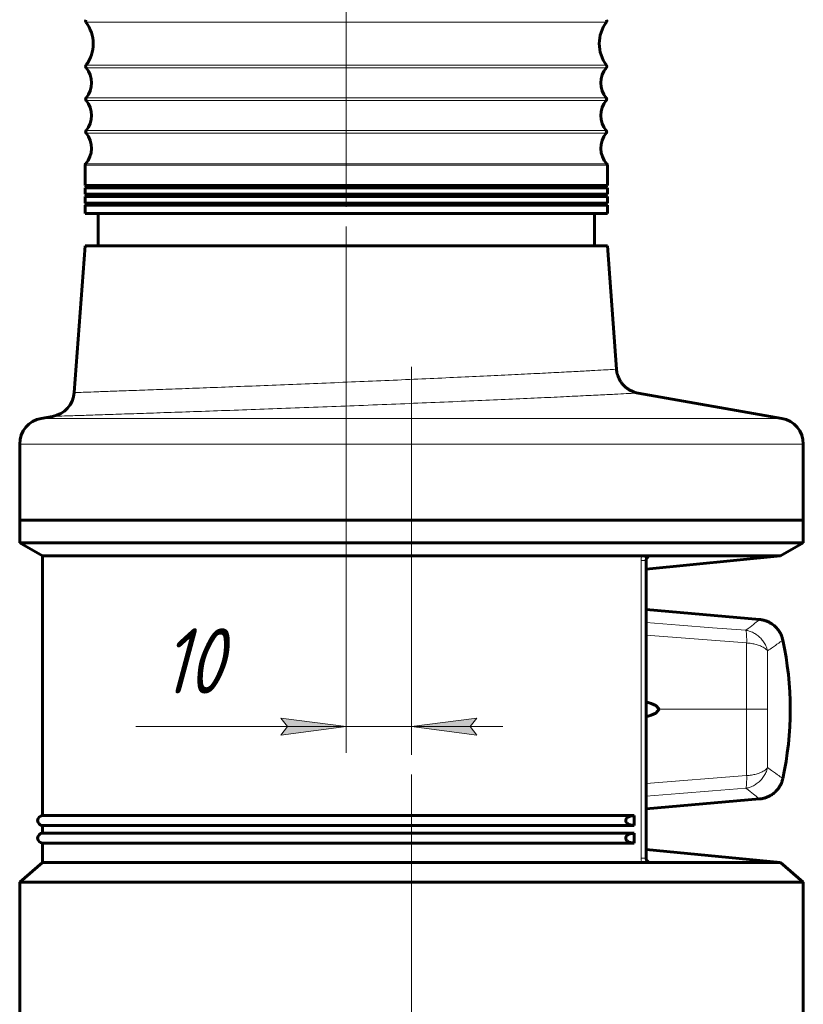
# Model space of a CAD drawing. Header units: millimetres. Extents: x 0 to 420, y 0 to 297.
# Tile 7 of 10: x 158 to 218, y 75 to 151. Entities that reach past the tile are written whole.
import ezdxf

# ---------------------------------------------------------------- set-up
doc = ezdxf.new("R2010")
doc.units = ezdxf.units.MM
for name, pattern in [('K5LT_AXLED', [19.5, 15, -1.5, 1.5, -1.5]), ('K5LT_BASIC', [0]), ('K5LT_THIN', [0])]:
    doc.linetypes.add(name, pattern=pattern)
doc.layers.add('Системный слой', color=7, linetype='Continuous')
doc.styles.add('KDIMTEXTSTYLE', font='GOST_AU.SHX', dxfattribs={"width": 0.96, "oblique": 15, "height": 5})
doc.styles.add('KTEXTSTYLE', font='GOST_AU.SHX', dxfattribs={"width": 0.96, "height": 5})
doc.dimstyles.new('KDIMSTYLE (0.50)', dxfattribs={"dimtxt": 5, "dimasz": 1, "dimexe": 2, "dimexo": 0, "dimgap": 1, "dimtad": 1, "dimlfac": 2, "dimtxsty": 'KDIMTEXTSTYLE', "dimsah": 1, "dimcen": 0, "dimdle": 1, "dimadec": 0, "dimazin": 0, "dimtfac": 0.667, "dimtmove": 0, "dimatfit": 3, "dimfxl": 1, "dimtvp": 1, "dimtolj": 1, "dimtzin": 0, "dimarcsym": 0})

# ---------------------------------------------------------------- blocks, each defined once
blk = doc.blocks.new('U16')
at = {"layer": 'Системный слой', "color": 150, "linetype": 'K5LT_BASIC', "lineweight": 60, "true_color": 0x0080ff}
for p, q in [((182.758, 138.18), (162.758, 138.18)), ((202.758, 138.18), (182.758, 138.18))]:
    blk.add_line(p, q, dxfattribs=at)
blk = doc.blocks.new('U17')
at = {"layer": 'Системный слой', "color": 150, "linetype": 'K5LT_BASIC', "lineweight": 60, "true_color": 0x0080ff}
for p, q in [((182.758, 136.055), (162.758, 136.055)), ((202.758, 136.055), (182.758, 136.055))]:
    blk.add_line(p, q, dxfattribs=at)
blk = doc.blocks.new('U18')
at = {"layer": 'Системный слой', "color": 150, "linetype": 'K5LT_BASIC', "lineweight": 60, "true_color": 0x0080ff}
for p, q in [((182.758, 136.68), (162.758, 136.68)), ((202.758, 136.68), (182.758, 136.68))]:
    blk.add_line(p, q, dxfattribs=at)
blk = doc.blocks.new('U19')
at = {"layer": 'Системный слой', "color": 150, "linetype": 'K5LT_BASIC', "lineweight": 60, "true_color": 0x0080ff}
for p, q in [((182.758, 136.846), (162.758, 136.846)), ((202.758, 136.846), (182.758, 136.846))]:
    blk.add_line(p, q, dxfattribs=at)
blk = doc.blocks.new('U22')
at = {"layer": 'Системный слой', "color": 150, "linetype": 'K5LT_BASIC', "lineweight": 60, "true_color": 0x0080ff}
for p, q in [((182.758, 137.346), (162.758, 137.346)), ((202.758, 137.346), (182.758, 137.346))]:
    blk.add_line(p, q, dxfattribs=at)
blk = doc.blocks.new('U23')
at = {"layer": 'Системный слой', "color": 150, "linetype": 'K5LT_BASIC', "lineweight": 60, "true_color": 0x0080ff}
for p, q in [((182.758, 137.513), (162.758, 137.513)), ((202.758, 137.513), (182.758, 137.513))]:
    blk.add_line(p, q, dxfattribs=at)
blk = doc.blocks.new('U26')
at = {"layer": 'Системный слой', "color": 150, "linetype": 'K5LT_BASIC', "lineweight": 60, "true_color": 0x0080ff}
for p, q in [((182.758, 138.013), (162.758, 138.013)), ((202.758, 138.013), (182.758, 138.013))]:
    blk.add_line(p, q, dxfattribs=at)
blk = doc.blocks.new('U48')
at = {"layer": 'Системный слой', "color": 150, "linetype": 'K5LT_BASIC', "lineweight": 60, "true_color": 0x0080ff}
for p, q in [((205.719, 98.626), (206.1, 98.507)), ((206.1, 98.507), (206.465, 98.345)), ((206.465, 98.345), (206.716, 98.055))]:
    blk.add_line(p, q, dxfattribs=at)
blk = doc.blocks.new('U49')
at = {"layer": 'Системный слой', "color": 150, "linetype": 'K5LT_BASIC', "lineweight": 60, "true_color": 0x0080ff}
for p, q in [((205.719, 97.483), (206.1, 97.603)), ((206.1, 97.603), (206.465, 97.764)), ((206.465, 97.764), (206.716, 98.055))]:
    blk.add_line(p, q, dxfattribs=at)
blk = doc.blocks.new('U70')
at = {"layer": 'Системный слой', "color": 150, "linetype": 'K5LT_BASIC', "lineweight": 60, "true_color": 0x0080ff}
for p, q in [((187.758, 110.805), (157.758, 110.805)), ((217.758, 110.805), (187.758, 110.805))]:
    blk.add_line(p, q, dxfattribs=at)
blk = doc.blocks.new('U72')
at = {"layer": 'Системный слой', "color": 150, "linetype": 'K5LT_BASIC', "lineweight": 60, "true_color": 0x0080ff}
for p, q in [((187.758, 84.805), (157.758, 84.805)), ((217.758, 84.805), (187.758, 84.805))]:
    blk.add_line(p, q, dxfattribs=at)
blk = doc.blocks.new('U73')
at = {"layer": 'Системный слой', "color": 150, "linetype": 'K5LT_BASIC', "lineweight": 60, "true_color": 0x0080ff}
for p, q in [((159.508, 109.805), (159.508, 89.905)), ((159.508, 89.155), (159.508, 88.555)), ((159.508, 87.805), (159.508, 86.305))]:
    blk.add_line(p, q, dxfattribs=at)
blk = doc.blocks.new('U74')
at = {"layer": 'Системный слой', "color": 150, "linetype": 'K5LT_BASIC', "lineweight": 60, "true_color": 0x0080ff}
for p, q in [((187.758, 112.555), (157.758, 112.555)), ((217.758, 112.555), (187.758, 112.555))]:
    blk.add_line(p, q, dxfattribs=at)
blk = doc.blocks.new('U75')
at = {"layer": 'Системный слой', "color": 150, "linetype": 'K5LT_BASIC', "lineweight": 60, "true_color": 0x0080ff}
for p, q in [((205.791, 86.449), (205.757, 86.501)), ((205.812, 86.428), (205.791, 86.449)), ((205.811, 86.427), (205.812, 86.428))]:
    blk.add_line(p, q, dxfattribs=at)
blk = doc.blocks.new('U76')
at = {"layer": 'Системный слой', "color": 150, "linetype": 'K5LT_BASIC', "lineweight": 60, "true_color": 0x0080ff}
for p, q in [((205.814, 86.426), (205.81, 86.429)), ((205.811, 86.427), (205.814, 86.426)), ((205.814, 86.426), (205.814, 86.426))]:
    blk.add_line(p, q, dxfattribs=at)
blk = doc.blocks.new('U77')
at = {"layer": 'Системный слой', "color": 150, "linetype": 'K5LT_BASIC', "lineweight": 60, "true_color": 0x0080ff}
for p, q in [((205.789, 109.658), (205.757, 109.608)), ((205.81, 109.68), (205.789, 109.658)), ((205.813, 109.683), (205.81, 109.68)), ((205.814, 109.683), (205.814, 109.683))]:
    blk.add_line(p, q, dxfattribs=at)
blk = doc.blocks.new('U79')
at = {"layer": 'Системный слой', "color": 7, "linetype": 'K5LT_THIN', "lineweight": 18}
for p, q in [((182.758, 144.9), (162.843, 144.9)), ((202.673, 144.9), (182.758, 144.9))]:
    blk.add_line(p, q, dxfattribs=at)
blk = doc.blocks.new('U80')
at = {"layer": 'Системный слой', "color": 7, "linetype": 'K5LT_THIN', "lineweight": 18}
for p, q in [((182.758, 144.709), (162.843, 144.709)), ((202.673, 144.709), (182.758, 144.709))]:
    blk.add_line(p, q, dxfattribs=at)
blk = doc.blocks.new('U81')
at = {"layer": 'Системный слой', "color": 7, "linetype": 'K5LT_THIN', "lineweight": 18}
for p, q in [((182.758, 142.209), (162.843, 142.209)), ((202.673, 142.209), (182.758, 142.209))]:
    blk.add_line(p, q, dxfattribs=at)
blk = doc.blocks.new('U83')
at = {"layer": 'Системный слой', "color": 7, "linetype": 'K5LT_THIN', "lineweight": 18}
for p, q in [((182.758, 139.846), (162.796, 139.846)), ((202.72, 139.846), (182.758, 139.846))]:
    blk.add_line(p, q, dxfattribs=at)
blk = doc.blocks.new('U86')
at = {"layer": 'Системный слой', "color": 7, "linetype": 'K5LT_THIN', "lineweight": 18}
for p, q in [((182.758, 147.401), (162.833, 147.401)), ((202.683, 147.401), (182.758, 147.401))]:
    blk.add_line(p, q, dxfattribs=at)
blk = doc.blocks.new('U88')
at = {"layer": 'Системный слой', "color": 7, "linetype": 'K5LT_THIN', "lineweight": 18}
for p, q in [((182.758, 150.715), (162.829, 150.715)), ((202.687, 150.715), (182.758, 150.715))]:
    blk.add_line(p, q, dxfattribs=at)
blk = doc.blocks.new('U90')
at = {"layer": 'Системный слой', "color": 7, "linetype": 'K5LT_THIN', "lineweight": 18}
for p, q in [((182.758, 147.215), (162.838, 147.215)), ((202.678, 147.215), (182.758, 147.215))]:
    blk.add_line(p, q, dxfattribs=at)
blk = doc.blocks.new('U97')
at = {"layer": 'Системный слой', "color": 7, "linetype": 'K5LT_THIN', "lineweight": 18}
for p, q in [((182.758, 139.746), (162.758, 139.746)), ((202.758, 139.746), (182.758, 139.746))]:
    blk.add_line(p, q, dxfattribs=at)
blk = doc.blocks.new('U98')
at = {"layer": 'Системный слой', "color": 7, "linetype": 'K5LT_THIN', "lineweight": 18}
for p, q in [((182.758, 142.4), (162.843, 142.4)), ((202.673, 142.4), (182.758, 142.4))]:
    blk.add_line(p, q, dxfattribs=at)
blk = doc.blocks.new('U122')
at = {"layer": 'Системный слой', "color": 7, "linetype": 'K5LT_THIN', "lineweight": 18}
for p, q in [((205.719, 104.7), (208.267, 104.501)), ((208.267, 104.501), (210.815, 104.303)), ((210.815, 104.303), (213.363, 104.104))]:
    blk.add_line(p, q, dxfattribs=at)
blk = doc.blocks.new('U123')
at = {"layer": 'Системный слой', "color": 7, "linetype": 'K5LT_THIN', "lineweight": 18}
for p, q in [((205.719, 91.409), (208.267, 91.608)), ((208.267, 91.608), (210.815, 91.806)), ((210.815, 91.806), (213.363, 92.005))]:
    blk.add_line(p, q, dxfattribs=at)
blk = doc.blocks.new('U146')
at = {"layer": 'Системный слой', "color": 7, "linetype": 'K5LT_THIN', "lineweight": 18}
for p, q in [((205.341, 109.457), (205.719, 109.457)), ((205.719, 109.457), (205.68, 109.457)), ((205.719, 109.457), (205.719, 109.457))]:
    blk.add_line(p, q, dxfattribs=at)
blk = doc.blocks.new('U147')
at = {"layer": 'Системный слой', "color": 7, "linetype": 'K5LT_THIN', "lineweight": 18}
for p in [(205.341, 86.652), (205.719, 86.652)]:
    blk.add_line(p, (205.719, 86.652), dxfattribs=at)
blk = doc.blocks.new('D3')
at = {"layer": 'Системный слой'}
for points in [[(182.758, 96.725), (177.758, 97.383), (178.258, 96.725), (177.758, 96.067)], [(192.258, 96.725), (192.758, 97.383), (187.758, 96.725), (192.758, 96.067)]]:
    blk.add_hatch(color=7, dxfattribs=at).paths.add_polyline_path(points)
at = {"layer": 'Системный слой', "color": 7, "linetype": 'K5LT_THIN', "lineweight": 18}
for p, q in [((182.758, 122.321), (182.758, 94.725)), ((187.758, 112.555), (187.758, 94.725)), ((182.758, 96.725), (177.758, 97.383)), ((177.758, 97.383), (178.258, 96.725)), ((192.758, 97.383), (187.758, 96.725)), ((192.258, 96.725), (192.758, 97.383)), ((177.758, 96.725), (166.646, 96.725)), ((182.758, 96.725), (175.758, 96.725)), ((178.258, 96.725), (177.758, 96.067)), ((177.758, 96.067), (182.758, 96.725)), ((182.758, 96.725), (177.758, 96.725)), ((182.758, 96.725), (187.758, 96.725)), ((187.758, 96.725), (192.758, 96.067)), ((187.758, 96.725), (194.758, 96.725)), ((192.758, 96.067), (192.258, 96.725))]:
    blk.add_line(p, q, dxfattribs=at)
blk.add_wipeout([(168.646, 97.725), (168.646, 104.861), (175.474, 104.861), (175.474, 97.725)]).dxf.layer = 'Системный слой'
at = {"layer": 'Системный слой', "color": 7, "insert": (168.646, 104.26), "char_height": 5, "attachment_point": 1, "style": 'KTEXTSTYLE'}
blk.add_mtext('\\H3.5;\\W0.965;\\Q15;\\Q15;\\H5.00;10', dxfattribs=at)
blk = doc.blocks.new('KDIMARROW_02')
at = {"layer": 'Системный слой'}
blk.add_hatch(color=0, dxfattribs=at).paths.add_polyline_path([(4.5, 0), (5, 0.658), (0, 0), (5, -0.658)])
at = {"layer": 'Системный слой', "color": 0, "linetype": 'K5LT_THIN', "lineweight": 18}
for p, q in [((0, 0), (-1, 0)), ((5, 0.658), (0, 0)), ((0, 0), (5, -0.658)), ((0, 0), (7, 0)), ((4.5, 0), (5, 0.658)), ((5, -0.658), (4.5, 0))]:
    blk.add_line(p, q, dxfattribs=at)

msp = doc.modelspace()

# ---------------------------------------------------------------- linework, layer by layer
at = {"layer": 'Системный слой', "color": 30, "linetype": 'K5LT_AXLED', "lineweight": 18, "true_color": 0xff8000}
for p, q in [((182.7581, 171.0546), (182.7581, 133.5546)), ((182.7581, 133.5546), (182.7581, 120.321)), ((187.7581, 124.2857), (187.7581, 112.5546)), ((187.7581, 112.5546), (187.7581, 87.0546)), ((187.7581, 88.3046), (187.7581, 57.3046))]:
    msp.add_line(p, q, dxfattribs=at)
at = {"layer": 'Системный слой', "color": 150, "linetype": 'K5LT_BASIC', "lineweight": 60, "true_color": 0x0080ff}
for p, q in [((162.7581, 139.746), (162.7581, 138.1796)), ((202.7581, 139.746), (202.7581, 138.1796)), ((162.7581, 138.013), (162.7581, 137.513)), ((162.7581, 137.3463), (162.7581, 136.8463)), ((202.7581, 138.013), (202.7581, 137.513)), ((202.7581, 137.3463), (202.7581, 136.8463)), ((162.7581, 136.6796), (162.7581, 136.0546)), ((202.7581, 136.6796), (202.7581, 136.0546)), ((163.7581, 136.0546), (163.7581, 133.5546)), ((201.7581, 136.0546), (201.7581, 133.5546)), ((162.7581, 133.5546), (161.926, 122.321)), ((202.7581, 133.5546), (162.7581, 133.5546)), ((202.7581, 133.5546), (203.4579, 124.1076)), ((205.1051, 122.2857), (216.1054, 120.3461)), ((160.2787, 120.4991), (159.4108, 120.3461)), ((157.7581, 118.3764), (157.7581, 112.5546)), ((217.7581, 118.3764), (217.7581, 112.5546)), ((217.7581, 112.5546), (157.7581, 112.5546)), ((157.7581, 112.5546), (157.7581, 110.8046)), ((217.7581, 112.5546), (217.7581, 110.8046)), ((157.7581, 110.8046), (159.5081, 109.8046)), ((217.7581, 110.8046), (216.0081, 109.8046)), ((187.7581, 109.8046), (159.5081, 109.8046)), ((205.3899, 109.8046), (187.7581, 109.8046)), ((216.0081, 109.8046), (205.3899, 109.8046)), ((205.7185, 109.4571), (205.6799, 109.4571)), ((216.0081, 109.8046), (205.7186, 108.803)), ((205.7186, 109.4571), (205.7186, 86.6521)), ((205.7186, 109.4571), (205.7186, 109.4571)), ((205.8139, 109.6834), (205.8137, 109.6833)), ((214.4091, 104.9296), (205.7186, 105.6941)), ((214.4091, 104.9296), (205.7186, 105.6941)), ((205.7186, 105.6941), (214.4091, 104.9296)), ((214.4091, 91.1797), (205.7186, 90.4151)), ((205.7186, 90.4151), (214.4091, 91.1797)), ((214.4091, 91.1797), (205.7186, 90.4151)), ((204.817, 89.9046), (159.5081, 89.9046)), ((204.817, 89.1546), (204.817, 89.9046)), ((204.817, 89.1546), (159.5081, 89.1546)), ((204.817, 88.5546), (159.5081, 88.5546)), ((204.817, 87.8046), (204.817, 88.5546)), ((204.817, 87.8046), (159.5081, 87.8046)), ((216.0081, 86.3046), (205.7186, 87.3063)), ((159.5081, 86.3046), (157.7581, 84.8046)), ((187.7581, 86.3046), (159.5081, 86.3046)), ((205.3899, 86.3046), (187.7581, 86.3046)), ((205.3899, 86.3046), (216.0081, 86.3046)), ((205.7186, 86.6522), (205.7186, 86.6521)), ((216.0081, 86.3046), (217.7581, 84.8046)), ((157.7581, 84.8046), (157.7581, 59.3046)), ((217.7581, 84.8046), (217.7581, 59.3046))]:
    msp.add_line(p, q, dxfattribs=at)
at = {"layer": 'Системный слой', "color": 7, "linetype": 'K5LT_THIN', "lineweight": 18}
for p, q in [((216.1054, 120.3461), (159.4108, 120.3461)), ((217.7581, 118.3764), (157.7581, 118.3764)), ((205.3411, 109.4571), (205.3411, 86.6521)), ((205.8145, 109.6747), (205.8017, 109.6727)), ((205.8145, 109.6747), (205.802, 109.673)), ((205.7186, 103.7427), (213.422, 103.1377)), ((206.7157, 98.0546), (213.4176, 98.0546)), ((215.0262, 98.0546), (213.4176, 98.0546)), ((205.7186, 92.3665), (213.422, 92.9715)), ((205.8017, 86.4366), (205.8145, 86.4346)), ((205.8145, 86.4346), (205.802, 86.4363))]:
    msp.add_line(p, q, dxfattribs=at)
at = {"layer": 'Системный слой', "color": 150, "linetype": 'K5LT_BASIC', "lineweight": 60, "true_color": 0x0080ff}
for centre, radius, start, end in [((162.9487, 150.8046), 0.15, 143.068601, 216.931399), ((202.5675, 150.8046), 0.15, 323.068601, 36.931399), ((160.6206, 149.0546), 2.7625, 323.221013, 36.931399), ((204.8956, 149.0546), 2.7625, 143.068601, 216.778987), ((162.9534, 147.3108), 0.15, 143.221013, 219.799389), ((161.4456, 146.0546), 1.8125, 320.435782, 39.799389), ((204.0706, 146.0546), 1.8125, 140.200611, 219.564218), ((202.5628, 147.3108), 0.15, 320.200611, 36.778987), ((162.9585, 144.8046), 0.15, 140.435782, 219.564218), ((202.5577, 144.8046), 0.15, 320.435782, 39.564218), ((161.4456, 143.5546), 1.8125, 320.435782, 39.564218), ((204.0706, 143.5546), 1.8125, 140.435782, 219.564218), ((161.4456, 141.0546), 1.8125, 318.17825, 39.564218), ((162.9585, 142.3046), 0.15, 140.435782, 219.564218), ((204.0706, 141.0546), 1.8125, 140.435782, 221.82175), ((202.5577, 142.3046), 0.15, 320.435782, 39.564218), ((162.9081, 139.746), 0.15, 138.17825, 180), ((202.6081, 139.746), 0.15, 0, 41.82175), ((162.7581, 138.0963), 0.0833, 270, 90), ((202.7581, 138.0963), 0.0833, 90, 270), ((162.7581, 137.4296), 0.0833, 270, 90), ((202.7581, 137.4296), 0.0833, 90, 270), ((162.7581, 136.763), 0.0833, 270, 90), ((202.7581, 136.763), 0.0833, 90, 270), ((159.9315, 122.4687), 2, 280, 355.763605), ((159.9315, 122.4687), 2, 280, 355.763605), ((159.9315, 122.4687), 2, 280, 355.763605), ((159.9315, 122.4687), 2, 280, 355.763605), ((159.9315, 122.4687), 2, 280, 355.763605), ((159.7581, 118.3764), 2, 100, 180), ((215.7581, 118.3764), 2, 0, 80), ((191.7581, 98.0546), 25, 347.743539, 12.256461), ((159.5081, 89.5296), 0.375, 90, 270), ((159.5081, 88.1796), 0.375, 90, 270)]:
    msp.add_arc(centre, radius, start, end, dxfattribs=at)
at = {"layer": 'Системный слой', "color": 7, "linetype": 'K5LT_THIN', "lineweight": 18}
for points, knots in [([(203.4579, 124.1076), (203.4578, 124.1076), (203.3092, 124.0993), (202.7085, 124.0661), (201.8433, 124.019), (200.7153, 123.9585), (199.296, 123.8841), (197.6093, 123.7977), (195.6984, 123.7026), (193.5837, 123.6002), (191.3004, 123.4929), (188.8838, 123.3827), (186.3716, 123.2715), (183.8033, 123.161), (181.2175, 123.0527), (178.6551, 122.9482), (176.1549, 122.8486), (173.7564, 122.7552), (171.4961, 122.669), (169.4087, 122.5908), (167.5262, 122.5214), (165.8777, 122.4616), (164.4853, 122.4115), (163.3808, 122.3722), (162.5622, 122.3433), (162.0455, 122.3252), (161.926, 122.321), (161.926, 122.321)], [0, 0, 0, 0, 1.3459627, 2.5203823, 3.5713829, 4.6515619, 5.7666619, 6.8675515, 7.9740757, 9.0805933, 10.1883994, 11.2967771, 12.4046456, 13.5131728, 14.6211208, 15.7298963, 16.8378837, 17.9459615, 19.0536636, 20.1609651, 21.2681821, 22.3749841, 23.4809142, 24.5937268, 25.6797588, 26.8178143, 28, 28, 28, 28]), ([(205.1052, 122.2857), (205.1051, 122.2857), (204.9418, 122.2772), (204.282, 122.2431), (203.3329, 122.1948), (202.0986, 122.1331), (200.5518, 122.0575), (198.7203, 121.9704), (196.6513, 121.8746), (194.3721, 121.7723), (191.897, 121.6645), (189.288, 121.5543), (186.5395, 121.4417), (183.7569, 121.3311), (180.9246, 121.2215), (178.1593, 121.1174), (175.4533, 121.018), (172.882, 120.9257), (170.4554, 120.8403), (168.2227, 120.7633), (166.2108, 120.6949), (164.4506, 120.6359), (162.9664, 120.5868), (161.793, 120.5483), (160.9334, 120.5203), (160.4004, 120.503), (160.2788, 120.4991), (160.2787, 120.4991)], [0, 0, 0, 0, 1.3643304, 2.5547023, 3.6191985, 4.7095321, 5.8317872, 6.935194, 8.0416899, 9.1479643, 10.2446384, 11.374162, 12.4673892, 13.609884, 14.7057493, 15.8387335, 16.9329907, 18.0425389, 19.1453646, 20.2474195, 21.3474237, 22.4506981, 23.5533322, 24.6609338, 25.743764, 26.8583164, 28, 28, 28, 28]), ([(213.422, 103.1377), (213.4231, 103.1996), (213.4243, 103.3152), (213.4234, 103.4698), (213.4203, 103.6039), (213.4152, 103.7223), (213.4081, 103.8283), (213.3988, 103.9237), (213.3877, 104.0025), (213.3755, 104.0631), (213.367, 104.0925), (213.3628, 104.1045)], [0, 0, 0, 0, 1.6049389, 3.0542878, 4.3276284, 5.6329858, 6.9327529, 8.2076218, 9.6294397, 10.8803238, 12, 12, 12, 12]), ([(215.0246, 102.5282), (215.0087, 102.5945), (214.9717, 102.7215), (214.9003, 102.9004), (214.8182, 103.0633), (214.7258, 103.2141), (214.6199, 103.3584), (214.5024, 103.4932), (214.3737, 103.6178), (214.2353, 103.7308), (214.0883, 103.8312), (213.9351, 103.9175), (213.7787, 103.9888), (213.6277, 104.0428), (213.4889, 104.0806), (213.4029, 104.0978), (213.3628, 104.1045)], [0, 0, 0, 0, 1.5290016, 2.9059005, 4.1089246, 5.3372799, 6.5439399, 7.7502166, 8.9557457, 10.1630001, 11.3766218, 12.6009864, 13.8140815, 15.0117253, 16.066689, 17, 17, 17, 17]), ([(213.4176, 98.0546), (213.4176, 98.3883), (213.4177, 98.9935), (213.4181, 99.801), (213.4186, 100.4516), (213.4191, 101.0019), (213.4196, 101.5049), (213.4203, 101.9977), (213.4209, 102.4489), (213.4215, 102.832), (213.4219, 103.0479), (213.422, 103.1377)], [0, 0, 0, 0, 2.2633377, 4.1029166, 5.5187366, 6.7670361, 7.9619578, 9.1035018, 10.336831, 11.3023304, 12, 12, 12, 12]), ([(213.422, 103.1377), (213.5114, 103.1321), (213.6721, 103.1165), (213.882, 103.0827), (214.0596, 103.0443), (214.2261, 102.9991), (214.3948, 102.9419), (214.548, 102.8772), (214.6969, 102.8003), (214.827, 102.7165), (214.9409, 102.6223), (214.9991, 102.5599), (215.0246, 102.5282)], [0, 0, 0, 0, 1.6481569, 2.9893312, 4.0365551, 5.1984771, 6.4703128, 7.7901833, 8.902183, 10.4326936, 11.7231842, 13, 13, 13, 13]), ([(215.0246, 102.5282), (215.1656, 102.6259), (215.4061, 102.7962), (215.6808, 102.9925), (215.8694, 103.1289), (215.9983, 103.2226), (216.0847, 103.2859), (216.1422, 103.3279), (216.1793, 103.3551), (216.1883, 103.3618), (216.1883, 103.3618)], [0, 0, 0, 0, 2.0075812, 3.7689292, 5.284044, 6.5421337, 7.7078965, 8.746194, 9.7614182, 11, 11, 11, 11]), ([(215.0262, 98.0546), (215.0262, 98.1766), (215.0262, 98.4051), (215.0261, 98.7352), (215.0261, 99.0257), (215.0261, 99.2854), (215.026, 99.5017), (215.026, 99.7013), (215.0259, 99.8964), (215.0259, 100.1055), (215.0258, 100.3206), (215.0257, 100.535), (215.0256, 100.7515), (215.0255, 100.9755), (215.0254, 101.1981), (215.0253, 101.3992), (215.0252, 101.5555), (215.0252, 101.6709), (215.0251, 101.7801), (215.0254, 101.9415), (215.0269, 102.1974), (215.0267, 102.4046), (215.0246, 102.5282)], [0, 0, 0, 0, 1.7954791, 3.3745294, 4.8879298, 6.1020847, 7.2334228, 8.1133523, 9.0966898, 10.1712969, 11.2701644, 12.3608878, 13.445196, 14.6079109, 15.8376887, 16.925763, 17.7809745, 18.3258504, 18.776304, 19.5413393, 20.9481503, 23, 23, 23, 23]), ([(213.4176, 98.0546), (213.4176, 97.7209), (213.4177, 97.1157), (213.4181, 96.3083), (213.4186, 95.6577), (213.4191, 95.1073), (213.4196, 94.6044), (213.4203, 94.1115), (213.4209, 93.6604), (213.4215, 93.2772), (213.4219, 93.0613), (213.422, 92.9715)], [0, 0, 0, 0, 2.2633383, 4.1029178, 5.5187385, 6.7670385, 7.9619605, 9.1035046, 10.336834, 11.3023324, 12, 12, 12, 12]), ([(215.0262, 98.0546), (215.0262, 97.9327), (215.0262, 97.7041), (215.0261, 97.3741), (215.0261, 97.0836), (215.0261, 96.8238), (215.026, 96.6076), (215.026, 96.408), (215.0259, 96.2129), (215.0259, 96.0037), (215.0258, 95.7886), (215.0257, 95.5743), (215.0256, 95.3578), (215.0255, 95.1338), (215.0254, 94.9112), (215.0253, 94.7101), (215.0252, 94.5538), (215.0252, 94.4384), (215.0251, 94.3291), (215.0254, 94.1678), (215.0269, 93.9119), (215.0267, 93.7046), (215.0246, 93.5811)], [0, 0, 0, 0, 1.7954791, 3.3745294, 4.8879298, 6.1020847, 7.2334228, 8.1133523, 9.0966898, 10.1712969, 11.2701644, 12.3608878, 13.445196, 14.6079109, 15.8376887, 16.925763, 17.7809745, 18.3258504, 18.776304, 19.5413393, 20.9481503, 23, 23, 23, 23]), ([(215.0246, 93.5811), (215.0087, 93.5148), (214.9717, 93.3877), (214.9003, 93.2088), (214.8182, 93.046), (214.7258, 92.8951), (214.6199, 92.7509), (214.5024, 92.616), (214.3737, 92.4915), (214.2353, 92.3785), (214.0883, 92.2781), (213.9351, 92.1918), (213.7787, 92.1204), (213.6277, 92.0665), (213.4889, 92.0287), (213.4029, 92.0115), (213.3628, 92.0048)], [0, 0, 0, 0, 1.5290016, 2.9059005, 4.1089246, 5.3372799, 6.5439399, 7.7502166, 8.9557457, 10.1630001, 11.3766218, 12.6009864, 13.8140815, 15.0117253, 16.066689, 17, 17, 17, 17]), ([(213.422, 92.9715), (213.5114, 92.9772), (213.6721, 92.9928), (213.882, 93.0266), (214.0596, 93.0649), (214.2261, 93.1101), (214.3948, 93.1673), (214.548, 93.2321), (214.6969, 93.309), (214.827, 93.3928), (214.9409, 93.487), (214.9991, 93.5494), (215.0246, 93.5811)], [0, 0, 0, 0, 1.6481569, 2.9893312, 4.0365551, 5.1984771, 6.4703128, 7.7901833, 8.902183, 10.4326936, 11.7231842, 13, 13, 13, 13]), ([(215.0246, 93.5811), (215.1656, 93.4833), (215.4061, 93.3131), (215.6808, 93.1168), (215.8694, 92.9804), (215.9983, 92.8867), (216.0847, 92.8234), (216.1422, 92.7814), (216.1793, 92.7542), (216.1883, 92.7475), (216.1883, 92.7474)], [0, 0, 0, 0, 2.0075812, 3.7689292, 5.284044, 6.5421337, 7.7078965, 8.746194, 9.7614182, 11, 11, 11, 11]), ([(213.422, 92.9715), (213.4231, 92.9097), (213.4243, 92.7941), (213.4234, 92.6394), (213.4203, 92.5054), (213.4152, 92.387), (213.4081, 92.2809), (213.3988, 92.1856), (213.3877, 92.1067), (213.3755, 92.0462), (213.367, 92.0168), (213.3628, 92.0048)], [0, 0, 0, 0, 1.6049389, 3.0542878, 4.3276284, 5.6329858, 6.9327529, 8.2076218, 9.6294397, 10.8803238, 12, 12, 12, 12])]:
    msp.add_open_spline(points, degree=3, knots=knots, dxfattribs=at)
at = {"layer": 'Системный слой', "color": 150, "linetype": 'K5LT_BASIC', "lineweight": 60, "true_color": 0x0080ff}
for points, knots in [([(205.1052, 122.2857), (205.0285, 122.2992), (204.9514, 122.3175), (204.7989, 122.3634), (204.723, 122.3913), (204.5729, 122.4572), (204.499, 122.4952), (204.3545, 122.5815), (204.2844, 122.6296), (204.1496, 122.7354), (204.0854, 122.7929), (203.964, 122.9166), (203.9074, 122.9824), (203.8029, 123.1211), (203.7552, 123.1937), (203.6701, 123.3439), (203.6326, 123.4214), (203.5991, 123.5035), (203.5981, 123.506), (203.5864, 123.5351), (203.5763, 123.5618), (203.5644, 123.5954), (203.5621, 123.6021), (203.5575, 123.6156), (203.5552, 123.6224), (203.5508, 123.6358), (203.5486, 123.6425), (203.5422, 123.6625), (203.5381, 123.676), (203.5262, 123.7163), (203.5189, 123.7433), (203.4985, 123.8248), (203.4872, 123.8796), (203.469, 123.9921), (203.4621, 124.0502), (203.4579, 124.1076)], [0, 0, 0, 0, 2.5819871, 2.5819871, 5.237196, 5.237196, 7.9711256, 7.9711256, 10.7665455, 10.7665455, 13.6028103, 13.6028103, 16.4582868, 16.4582868, 19.3104598, 19.3104598, 22.136417, 22.136417, 22.2282278, 22.2282278, 23.1668346, 23.1668346, 23.4014863, 23.4014863, 23.636138, 23.636138, 23.8671503, 23.8671503, 24.3291749, 24.3291749, 25.2514044, 25.2514044, 27.0922241, 27.0922241, 29, 29, 29, 29]), ([(205.3899, 109.8046), (205.4033, 109.8046), (205.4227, 109.8045), (205.4478, 109.8042), (205.4665, 109.8039), (205.5046, 109.8031), (205.5481, 109.8016), (205.5882, 109.7995), (205.6163, 109.7977), (205.6427, 109.7956), (205.6684, 109.7931), (205.6854, 109.7911), (205.6957, 109.7897), (205.7042, 109.7884), (205.7136, 109.787), (205.7227, 109.7853), (205.7318, 109.7838), (205.7401, 109.7824), (205.7479, 109.7809), (205.7591, 109.7787), (205.7726, 109.7758), (205.7866, 109.7722), (205.7994, 109.7685), (205.8161, 109.7628), (205.8308, 109.7563), (205.8433, 109.7486), (205.8508, 109.7423), (205.8559, 109.7356), (205.8584, 109.7302), (205.8592, 109.726), (205.8594, 109.7222), (205.8591, 109.719), (205.8584, 109.7158), (205.8576, 109.7135), (205.8563, 109.7105), (205.8544, 109.7075), (205.8524, 109.7045), (205.8508, 109.7025), (205.8496, 109.701), (205.8482, 109.6995), (205.8469, 109.6981), (205.8453, 109.6964), (205.8441, 109.6953), (205.843, 109.6943), (205.8422, 109.6936), (205.8411, 109.6926), (205.8397, 109.6915), (205.8381, 109.6901), (205.8361, 109.6886), (205.8341, 109.6871), (205.8323, 109.6858), (205.8309, 109.6848), (205.8299, 109.6841), (205.8293, 109.6835), (205.8289, 109.6832), (205.8283, 109.6827), (205.8269, 109.682), (205.8257, 109.6814), (205.8254, 109.6811), (205.8253, 109.6809), (205.8255, 109.6807), (205.8261, 109.6804), (205.8266, 109.68), (205.8291, 109.68), (205.8292, 109.6796), (205.8286, 109.6792), (205.8274, 109.6787), (205.8253, 109.678), (205.8228, 109.6772), (205.8207, 109.6765), (205.8194, 109.6761), (205.8182, 109.6757), (205.817, 109.6753), (205.8164, 109.675), (205.8154, 109.6748), (205.8145, 109.6747)], [0, 0, 0, 0, 2.4960777, 3.7006676, 4.8728565, 6.1973387, 11.3015352, 13.9140785, 15.1536035, 17.8657753, 20.3866684, 21.9789297, 22.7489215, 23.5024247, 24.6342778, 25.7420402, 26.7358257, 27.7102553, 28.6592535, 29.5820133, 31.9418491, 34.0748847, 35.7995007, 38.1643328, 43.1485123, 45.6212491, 49.1962714, 51.7964352, 54.4693078, 56.1336292, 57.1807944, 59.1747329, 60.1240731, 61.0427789, 61.9475909, 63.7489255, 64.6443147, 65.5298513, 65.9887, 66.4390945, 67.302506, 67.5786237, 68.3628547, 68.5683348, 68.7664909, 69.1459266, 69.6614578, 70.1071687, 70.6690544, 71.39837, 71.772924, 72.1062341, 72.4907024, 72.600426, 72.7358578, 72.9044197, 73.1691382, 73.4294735, 73.5237972, 73.6078522, 73.6839437, 73.8334268, 74.015249, 74.2675342, 74.4173249, 74.5568554, 74.6338142, 74.8990982, 75.2373556, 75.3900321, 75.5313148, 75.661218, 75.7788808, 75.8808142, 76, 76, 76, 76]), ([(205.7383, 109.5625), (205.7383, 109.5625), (205.7383, 109.5625), (205.7382, 109.5623), (205.7381, 109.562), (205.7379, 109.5616), (205.7378, 109.5614), (205.7376, 109.5607), (205.7374, 109.5603), (205.7368, 109.5589), (205.7365, 109.558), (205.7355, 109.5554), (205.7347, 109.5536), (205.733, 109.5489), (205.732, 109.5462), (205.7306, 109.542), (205.7298, 109.539), (205.7273, 109.5288), (205.7266, 109.526), (205.7252, 109.5195), (205.7246, 109.5162), (205.7227, 109.5063), (205.7216, 109.4994), (205.7198, 109.4837), (205.7191, 109.4749), (205.7187, 109.4629), (205.7187, 109.46), (205.7186, 109.4571)], [0, 0, 0, 0, 0.0056334, 0.0056334, 0.1219289, 0.1219289, 0.2480828, 0.2480828, 0.5003906, 0.5003906, 1.0050064, 1.0050064, 2.0142378, 2.0142378, 4.0312923, 4.0312923, 7.1128956, 7.1128956, 8.6640271, 8.6640271, 10.2151586, 10.2151586, 13.2646077, 13.2646077, 16.8646077, 16.8646077, 18, 18, 18, 18]), ([(205.7383, 109.5625), (205.7396, 109.5656), (205.7409, 109.5688), (205.7435, 109.5752), (205.7449, 109.5786), (205.7478, 109.5857), (205.7493, 109.5895), (205.7512, 109.5943), (205.7517, 109.5954), (205.7524, 109.5972), (205.7526, 109.598), (205.7535, 109.6002), (205.754, 109.6016), (205.7553, 109.6049), (205.7559, 109.6066), (205.7568, 109.6092), (205.7571, 109.6099), (205.758, 109.6125), (205.7587, 109.6144), (205.7593, 109.6162)], [0, 0, 0, 0, 1.9823748, 1.9823748, 3.9647496, 3.9647496, 6.1647496, 6.1647496, 6.8061078, 6.8061078, 7.2450513, 7.2450513, 8.1229384, 8.1229384, 9.2737224, 9.2737224, 9.7391275, 9.7391275, 11, 11, 11, 11]), ([(216.1883, 103.3618), (216.1799, 103.4004), (216.1608, 103.4772), (216.1248, 103.5925), (216.0812, 103.707), (216.0298, 103.8203), (215.9715, 103.9301), (215.8942, 104.0562), (215.7939, 104.1938), (215.6661, 104.3376), (215.5268, 104.4672), (215.3872, 104.5742), (215.2572, 104.6575), (215.1401, 104.7217), (215.0256, 104.7754), (214.9085, 104.8215), (214.7896, 104.8599), (214.6697, 104.8905), (214.5428, 104.9147), (214.4558, 104.9255), (214.4091, 104.9296)], [0, 0, 0, 0, 0.5144439, 1.0288878, 1.5677685, 2.1066492, 2.6451507, 3.1836522, 4.0296619, 4.8557939, 5.6819259, 6.4999015, 7.1396987, 7.6875491, 8.2353995, 8.78325, 9.3219566, 9.8596737, 10.3913939, 11, 11, 11, 11]), ([(216.1883, 92.7474), (216.1799, 92.7089), (216.1608, 92.6321), (216.1248, 92.5167), (216.0812, 92.4023), (216.0298, 92.289), (215.9715, 92.1792), (215.8942, 92.053), (215.7939, 91.9155), (215.6661, 91.7716), (215.5268, 91.6421), (215.3872, 91.5351), (215.2572, 91.4518), (215.1401, 91.3876), (215.0256, 91.3339), (214.9085, 91.2878), (214.7896, 91.2494), (214.6697, 91.2187), (214.5428, 91.1945), (214.4558, 91.1838), (214.4091, 91.1797)], [0, 0, 0, 0, 0.5144439, 1.0288878, 1.5677685, 2.1066492, 2.6451507, 3.1836522, 4.0296619, 4.8557939, 5.6819259, 6.4999015, 7.1396987, 7.6875491, 8.2353995, 8.78325, 9.3219566, 9.8596737, 10.3913939, 11, 11, 11, 11]), ([(204.817, 89.9046), (204.7653, 89.9046), (204.6766, 89.8995), (204.5754, 89.8811), (204.5084, 89.8636), (204.4586, 89.8477), (204.4117, 89.8286), (204.3782, 89.8123), (204.3496, 89.797), (204.3184, 89.7779), (204.2861, 89.7543), (204.26, 89.7317), (204.2397, 89.7113), (204.2201, 89.6886), (204.2024, 89.6639), (204.1862, 89.6347), (204.1754, 89.6088), (204.1686, 89.5857), (204.1634, 89.5606), (204.1615, 89.5382), (204.1622, 89.5141), (204.1639, 89.4975), (204.1674, 89.4788), (204.1724, 89.4598), (204.1805, 89.4376), (204.1921, 89.4132), (204.2071, 89.3886), (204.2245, 89.3653), (204.2421, 89.3454), (204.2621, 89.3256), (204.2822, 89.3083), (204.304, 89.2918), (204.3294, 89.2745), (204.3563, 89.2585), (204.3908, 89.2405), (204.4316, 89.2221), (204.485, 89.2026), (204.5509, 89.1838), (204.6364, 89.1664), (204.7276, 89.1565), (204.7914, 89.1546), (204.817, 89.1546)], [0, 0, 0, 0, 4.666968, 7.7011649, 8.6341077, 10.4368471, 12.0464126, 12.7893016, 13.456877, 14.6338903, 15.6540401, 16.4800313, 17.1505357, 17.6768894, 18.5131509, 19.0982025, 19.6866302, 20.0897594, 20.3797738, 20.9999444, 21.20038, 21.5660704, 21.8317666, 22.1671201, 22.598189, 23.1291136, 23.7299264, 24.3735462, 25.0177022, 25.5433488, 26.3614649, 26.9517717, 27.5945067, 28.7126351, 29.4081294, 30.7074208, 32.353671, 34.1145493, 36.4774753, 39.7912423, 42, 42, 42, 42]), ([(204.817, 88.5546), (204.7653, 88.5546), (204.6766, 88.5495), (204.5754, 88.5311), (204.5084, 88.5136), (204.4586, 88.4977), (204.4117, 88.4786), (204.3782, 88.4623), (204.3496, 88.447), (204.3184, 88.4279), (204.2861, 88.4043), (204.26, 88.3817), (204.2397, 88.3613), (204.2201, 88.3386), (204.2024, 88.3139), (204.1862, 88.2847), (204.1754, 88.2588), (204.1686, 88.2357), (204.1634, 88.2106), (204.1615, 88.1882), (204.1622, 88.1641), (204.1639, 88.1475), (204.1674, 88.1288), (204.1724, 88.1098), (204.1805, 88.0876), (204.1921, 88.0632), (204.2071, 88.0386), (204.2245, 88.0153), (204.2421, 87.9954), (204.2621, 87.9756), (204.2822, 87.9583), (204.304, 87.9418), (204.3294, 87.9245), (204.3563, 87.9085), (204.3908, 87.8905), (204.4316, 87.8721), (204.485, 87.8526), (204.5509, 87.8338), (204.6364, 87.8164), (204.7276, 87.8065), (204.7914, 87.8046), (204.817, 87.8046)], [0, 0, 0, 0, 4.666968, 7.7011649, 8.6341077, 10.4368471, 12.0464126, 12.7893016, 13.456877, 14.6338903, 15.6540401, 16.4800313, 17.1505357, 17.6768894, 18.5131509, 19.0982025, 19.6866302, 20.0897594, 20.3797738, 20.9999444, 21.20038, 21.5660704, 21.8317666, 22.1671201, 22.598189, 23.1291136, 23.7299264, 24.3735462, 25.0177022, 25.5433488, 26.3614649, 26.9517717, 27.5945067, 28.7126351, 29.4081294, 30.7074208, 32.353671, 34.1145493, 36.4774753, 39.7912423, 42, 42, 42, 42]), ([(205.3899, 86.3046), (205.4033, 86.3047), (205.4227, 86.3048), (205.4478, 86.3051), (205.4665, 86.3054), (205.5046, 86.3062), (205.5481, 86.3076), (205.5882, 86.3098), (205.6163, 86.3116), (205.6459, 86.3139), (205.6712, 86.3165), (205.6905, 86.3189), (205.7016, 86.3204), (205.7133, 86.3222), (205.7224, 86.3239), (205.7315, 86.3254), (205.7398, 86.3268), (205.7475, 86.3282), (205.7586, 86.3304), (205.7719, 86.3333), (205.7859, 86.3369), (205.8014, 86.3414), (205.8168, 86.3468), (205.8317, 86.3536), (205.842, 86.3599), (205.8496, 86.366), (205.8535, 86.3704), (205.8566, 86.3751), (205.8584, 86.3791), (205.8592, 86.3833), (205.8594, 86.387), (205.8591, 86.3903), (205.8584, 86.3934), (205.8576, 86.3957), (205.8563, 86.3987), (205.8545, 86.4017), (205.8525, 86.4047), (205.8509, 86.4066), (205.8497, 86.4081), (205.8484, 86.4097), (205.847, 86.411), (205.8454, 86.4127), (205.8443, 86.4138), (205.8431, 86.4148), (205.8424, 86.4156), (205.8413, 86.4165), (205.8398, 86.4177), (205.8382, 86.4191), (205.8362, 86.4207), (205.8343, 86.422), (205.833, 86.423), (205.8322, 86.4235), (205.8315, 86.424), (205.8306, 86.4247), (205.8299, 86.4252), (205.8293, 86.4257), (205.8289, 86.4261), (205.8283, 86.4266), (205.8269, 86.4272), (205.8257, 86.4278), (205.8254, 86.4282), (205.8253, 86.4284), (205.8255, 86.4286), (205.8261, 86.4288), (205.8266, 86.4292), (205.8291, 86.4293), (205.8293, 86.4297), (205.8287, 86.43), (205.828, 86.4303), (205.8271, 86.4306), (205.8253, 86.4313), (205.8231, 86.432), (205.8211, 86.4326), (205.8196, 86.4331), (205.8184, 86.4335), (205.8171, 86.4339), (205.8165, 86.4342), (205.8153, 86.4345), (205.8145, 86.4346)], [0, 0, 0, 0, 2.5945646, 3.8466838, 5.0651236, 6.4418654, 11.7474547, 14.4630798, 15.751515, 18.5641513, 22.0126267, 22.8277984, 24.4057761, 25.5766176, 26.7224713, 27.756575, 28.770927, 29.738376, 30.6797205, 33.0853431, 35.323645, 37.1149127, 40.8630495, 44.270567, 47.6698335, 50.2112746, 53.0496393, 53.889867, 56.6365458, 58.3515802, 59.434084, 61.4955852, 62.4772097, 63.4268028, 64.3619552, 66.2239103, 67.1475408, 68.0636519, 68.5370346, 69.0019779, 69.895744, 70.1816256, 70.9960346, 71.215303, 71.4270863, 71.8315173, 72.3800796, 72.849678, 73.4420257, 74.2074932, 74.4262274, 74.5999071, 74.8433056, 74.9529313, 75.351618, 75.4655051, 75.6059729, 75.7808594, 76.0554589, 76.3260948, 76.4242488, 76.5117043, 76.5908774, 76.7428744, 76.9272966, 77.1883431, 77.3354555, 77.472967, 77.5491696, 77.6386547, 77.8164875, 78.1703226, 78.3317016, 78.4812599, 78.6190652, 78.744444, 78.883109, 79, 79, 79, 79]), ([(205.7383, 86.5468), (205.7383, 86.5468), (205.7383, 86.5468), (205.7382, 86.547), (205.7381, 86.5472), (205.7379, 86.5477), (205.7378, 86.5479), (205.7375, 86.5486), (205.7374, 86.549), (205.7368, 86.5504), (205.7364, 86.5513), (205.7354, 86.554), (205.7347, 86.5559), (205.7329, 86.5606), (205.7319, 86.5634), (205.7307, 86.5672), (205.7297, 86.5705), (205.7273, 86.5805), (205.7266, 86.5833), (205.7252, 86.5898), (205.7246, 86.593), (205.7227, 86.603), (205.7216, 86.6099), (205.7198, 86.6255), (205.7191, 86.6344), (205.7187, 86.6464), (205.7187, 86.6493), (205.7186, 86.6522)], [0, 0, 0, 0, 0.0071985, 0.0071985, 0.123493, 0.123493, 0.2523848, 0.2523848, 0.5101686, 0.5101686, 1.025736, 1.025736, 2.0568709, 2.0568709, 4.1173411, 4.1173411, 7.1138712, 7.1138712, 8.6650636, 8.6650636, 10.2162559, 10.2162559, 13.265822, 13.265822, 16.865822, 16.865822, 18, 18, 18, 18]), ([(205.7383, 86.5468), (205.7396, 86.5436), (205.7409, 86.5405), (205.7435, 86.534), (205.7449, 86.5307), (205.7478, 86.5236), (205.7493, 86.5198), (205.7512, 86.5149), (205.7517, 86.5138), (205.7524, 86.512), (205.7527, 86.5113), (205.7535, 86.5091), (205.754, 86.5077), (205.7553, 86.5044), (205.7559, 86.5026), (205.7568, 86.5001), (205.7571, 86.4994), (205.758, 86.4968), (205.7587, 86.4949), (205.7593, 86.493)], [0, 0, 0, 0, 1.9824667, 1.9824667, 3.9649335, 3.9649335, 6.1649335, 6.1649335, 6.8061418, 6.8061418, 7.2452615, 7.2452615, 8.1235009, 8.1235009, 9.2715094, 9.2715094, 9.7404078, 9.7404078, 11, 11, 11, 11])]:
    msp.add_open_spline(points, degree=3, knots=knots, dxfattribs=at)
at = {"layer": 'Системный слой', "color": 7, "linetype": 'K5LT_THIN', "lineweight": 18}
for points in [[(205.3899, 109.8046), (205.3802, 109.7709), (205.3635, 109.7008), (205.3458, 109.5862), (205.3412, 109.5018), (205.3411, 109.4571)], [(213.3628, 104.1045), (213.5936, 104.2824), (213.9807, 104.5859), (214.331, 104.8664), (214.4091, 104.9296), (214.4091, 104.9296)], [(213.3628, 92.0048), (213.5936, 91.8269), (213.9807, 91.5234), (214.331, 91.2428), (214.4091, 91.1797), (214.4091, 91.1797)], [(205.3899, 86.3046), (205.3802, 86.3383), (205.3635, 86.4085), (205.3458, 86.523), (205.3412, 86.6075), (205.3411, 86.6521)]]:
    msp.add_open_spline(points, degree=3, dxfattribs=at)

# ---------------------------------------------------------------- block references
at = {"layer": 'Системный слой'}
for name in ['U88', 'U86', 'U90', 'U79', 'U80', 'U98', 'U81', 'U97', 'U83', 'U16', 'U26', 'U23', 'U22', 'U19', 'U18', 'U17', 'U74', 'U70', 'U73', 'U146', 'U77', 'U122', 'U48', 'U49', 'U123', 'U147', 'U75', 'U76', 'U72']:
    msp.add_blockref(name, (0, 0), dxfattribs=at)

# ---------------------------------------------------------------- next in the draw order: dimensions: what is measured, and where the dimension line sits
at = {"layer": 'Системный слой', "color": 7}
dim = msp.add_linear_dim(base=(182.7581, 96.7252), p1=(187.7581, 112.5546), p2=(182.7581, 122.321), dimstyle='KDIMSTYLE (0.50)', override={"dimexo": 0, "dimpost": '\\H5.0;\\W0.965;\\Q15;<>', "dimblk1": 'KDIMARROW_02', "dimblk2": 'KDIMARROW_02', "dimse1": 0, "dimse2": 0, "dimclrt": 7, "dimtol": 1, "dimtp": 0, "dimtm": 0, "dimtdec": 5, "dimtolj": 1}, dxfattribs=at)
dim.commit()
dim.dimension.update_dxf_attribs({"geometry": 'D3', "text_midpoint": (172.2023, 96.7252), "dimtype": 160})

doc.saveas('drawing.dxf')
